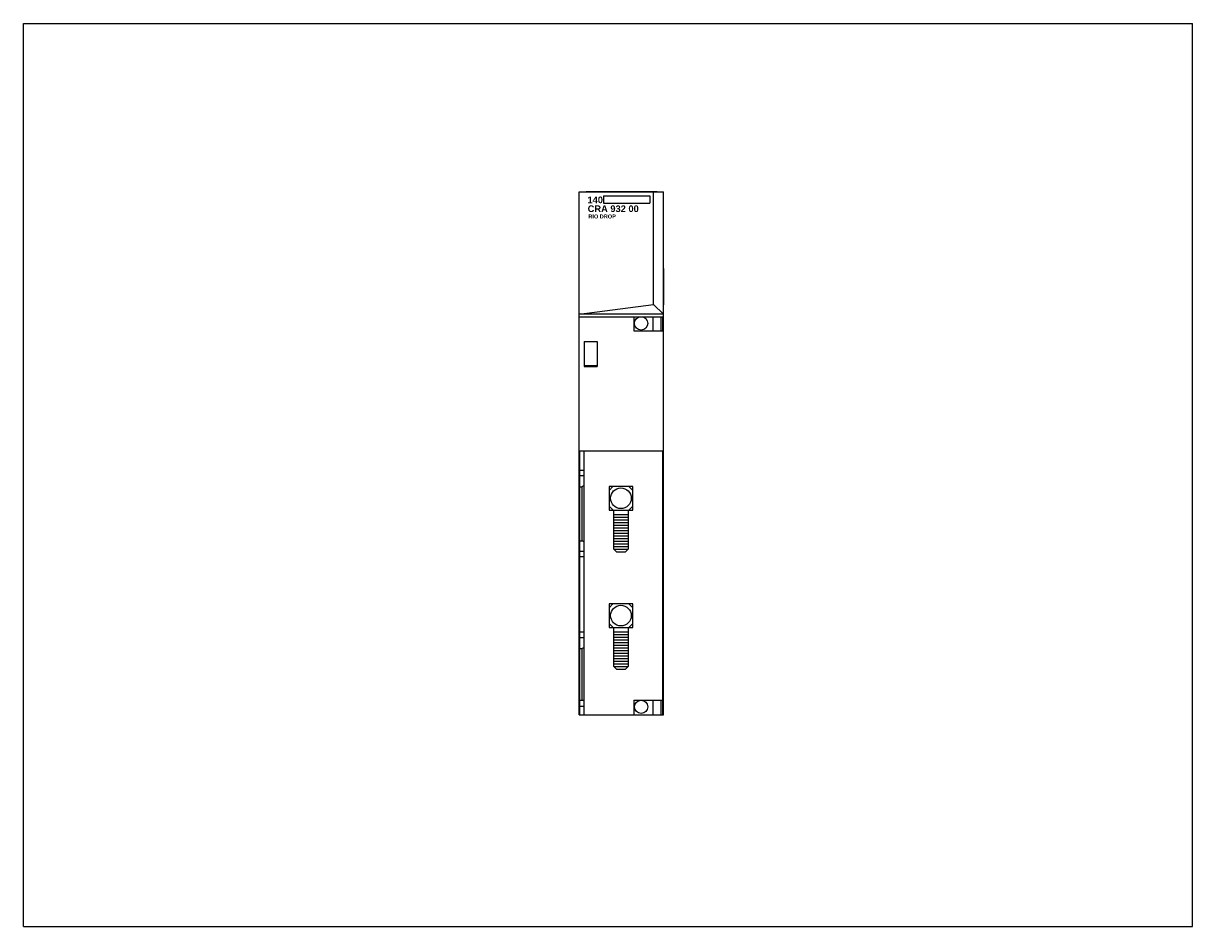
# Model space of a CAD drawing. Extents: x 0 to 22, y 0 to 17.
import ezdxf

# ---------------------------------------------------------------- set-up
doc = ezdxf.new("R2010")
doc.units = 0
doc.header["$LTSCALE"] = 1.21
doc.header["$MEASUREMENT"] = 0
doc.layers.get('0').update_dxf_attribs({"linetype": 'CONTINUOUS'})

msp = doc.modelspace()

# ---------------------------------------------------------------- linework, layer by layer
for p, q in [((0, 0), (0, 17)), ((0, 17), (22, 17)), ((22, 0), (22, 17)), ((10.458, 3.989), (10.458, 13.832)), ((10.458, 13.832), (12.046, 13.832)), ((10.588, 13.832), (10.588, 13.837)), ((10.588, 13.837), (11.927, 13.837)), ((10.917, 13.753), (10.917, 13.618)), ((10.917, 13.753), (11.786, 13.753)), ((11.786, 13.753), (11.786, 13.617)), ((11.859, 11.711), (11.859, 13.832)), ((11.927, 13.832), (11.927, 13.837)), ((12.046, 3.989), (12.046, 13.832)), ((10.917, 13.617), (11.786, 13.617)), ((12.046, 12.389), (12.052, 12.389)), ((12.052, 11.7), (12.052, 12.389)), ((10.458, 11.524), (11.859, 11.711)), ((11.859, 11.711), (12.046, 11.524)), ((12.046, 11.7), (12.052, 11.7)), ((12.046, 11.524), (10.458, 11.524)), ((10.472, 11.479), (11.616, 11.479)), ((11.486, 11.479), (11.486, 11.212)), ((11.63, 11.479), (12.041, 11.479)), ((11.845, 11.479), (11.845, 11.212)), ((11.994, 11.479), (11.994, 11.212)), ((12.033, 11.212), (12.033, 11.479)), ((12.042, 11.459), (12.041, 11.479)), ((12.042, 3.989), (12.042, 11.459)), ((10.551, 11.015), (10.797, 11.015)), ((10.551, 11.015), (10.551, 10.543)), ((10.797, 11.015), (10.797, 10.543)), ((11.486, 11.212), (12.033, 11.212)), ((10.787, 10.552), (10.551, 10.552)), ((10.551, 10.543), (10.797, 10.543)), ((10.787, 10.552), (10.787, 10.543)), ((10.472, 3.989), (10.472, 8.947)), ((10.551, 3.989), (10.551, 8.947)), ((12.034, 3.989), (12.034, 8.947)), ((10.551, 8.586), (10.472, 8.586)), ((10.551, 8.484), (10.472, 8.484)), ((10.472, 8.28), (10.512, 8.28)), ((10.551, 8.302), (10.512, 8.28)), ((10.512, 7.264), (10.512, 8.28)), ((11.094, 8.283), (11.02, 8.208)), ((11.392, 8.283), (11.467, 8.209)), ((11.02, 7.912), (11.095, 7.837)), ((11.108, 7.756), (11.379, 7.756)), ((11.108, 7.706), (11.379, 7.706)), ((11.467, 7.912), (11.392, 7.837)), ((11.108, 7.656), (11.379, 7.656)), ((11.108, 7.606), (11.379, 7.606)), ((11.108, 7.556), (11.379, 7.556)), ((11.108, 7.506), (11.379, 7.506)), ((10.472, 7.264), (10.512, 7.264)), ((10.551, 7.241), (10.512, 7.264)), ((11.108, 7.456), (11.379, 7.456)), ((11.108, 7.406), (11.379, 7.406)), ((11.108, 7.356), (11.379, 7.356)), ((11.108, 7.306), (11.379, 7.306)), ((10.551, 7.059), (10.472, 7.059)), ((11.108, 7.256), (11.379, 7.256)), ((11.108, 7.206), (11.379, 7.206)), ((11.108, 7.156), (11.379, 7.156)), ((11.108, 7.106), (11.157, 7.057)), ((11.108, 7.106), (11.379, 7.106)), ((11.157, 7.057), (11.33, 7.057)), ((11.33, 7.057), (11.379, 7.106)), ((10.551, 6.957), (10.472, 6.957)), ((11.094, 6.074), (11.02, 5.999)), ((11.392, 6.074), (11.467, 6)), ((10.551, 5.539), (10.472, 5.539)), ((11.02, 5.703), (11.095, 5.628)), ((11.108, 5.547), (11.379, 5.547)), ((11.467, 5.703), (11.392, 5.628)), ((10.551, 5.437), (10.472, 5.437)), ((11.108, 5.497), (11.379, 5.497)), ((11.108, 5.447), (11.379, 5.447)), ((11.108, 5.397), (11.379, 5.397)), ((11.108, 5.347), (11.379, 5.347)), ((11.108, 5.297), (11.379, 5.297)), ((10.472, 5.232), (10.512, 5.232)), ((10.551, 5.255), (10.512, 5.232)), ((10.512, 4.265), (10.512, 5.232)), ((11.108, 5.247), (11.379, 5.247)), ((11.108, 5.197), (11.379, 5.197)), ((11.108, 5.147), (11.379, 5.147)), ((11.108, 5.097), (11.379, 5.097)), ((11.108, 5.047), (11.379, 5.047)), ((11.108, 4.997), (11.379, 4.997)), ((11.108, 4.947), (11.379, 4.947)), ((11.108, 4.897), (11.379, 4.897)), ((11.108, 4.897), (11.157, 4.848)), ((11.157, 4.848), (11.33, 4.848)), ((11.33, 4.848), (11.379, 4.897)), ((10.472, 4.265), (10.551, 4.265)), ((11.487, 4.261), (11.487, 3.994)), ((11.488, 4.263), (12.036, 4.263)), ((11.846, 4.261), (11.846, 3.994)), ((11.996, 4.261), (11.996, 3.994)), ((10.458, 3.989), (12.046, 3.989)), ((10.551, 4.146), (10.472, 4.146)), ((0, 0), (22, 0))]:
    msp.add_line(p, q)
for points in [[(12.034, 8.947), (10.458, 8.947)], [(11.108, 7.106), (11.108, 7.836), (11.379, 7.836), (11.379, 7.106)], [(11.108, 4.897), (11.108, 5.627), (11.379, 5.627), (11.379, 4.897)]]:
    msp.add_lwpolyline(points)
for points in [[(11.467, 7.837), (11.467, 8.284), (11.02, 8.284), (11.02, 7.836)], [(11.467, 5.627), (11.467, 6.075), (11.02, 6.075), (11.02, 5.627)]]:
    msp.add_lwpolyline(points, close=True)
for centre, radius in [((11.623, 11.354), 0.125), ((11.243, 8.062), 0.194), ((11.243, 5.853), 0.194), ((11.624, 4.136), 0.125)]:
    msp.add_circle(centre, radius)

# ---------------------------------------------------------------- texts
at = {"attachment_point": 1}
for s, insert, char_height, width in [('\\fArial|b1|i0|c0|p34;140', (10.614, 13.741), 0.125, 0.28225), ('{\\fArial|b1|i0|c0|p34;CRA 932 00}', (10.618, 13.574), 0.125, 1.125), ('{\\fArial|b1|i0|c0|p34;RIO DROP}', (10.63, 13.403), 0.075, 1.1053)]:
    msp.add_mtext(s, dxfattribs=dict(at, insert=insert, char_height=char_height, width=width))

doc.saveas('drawing.dxf')
